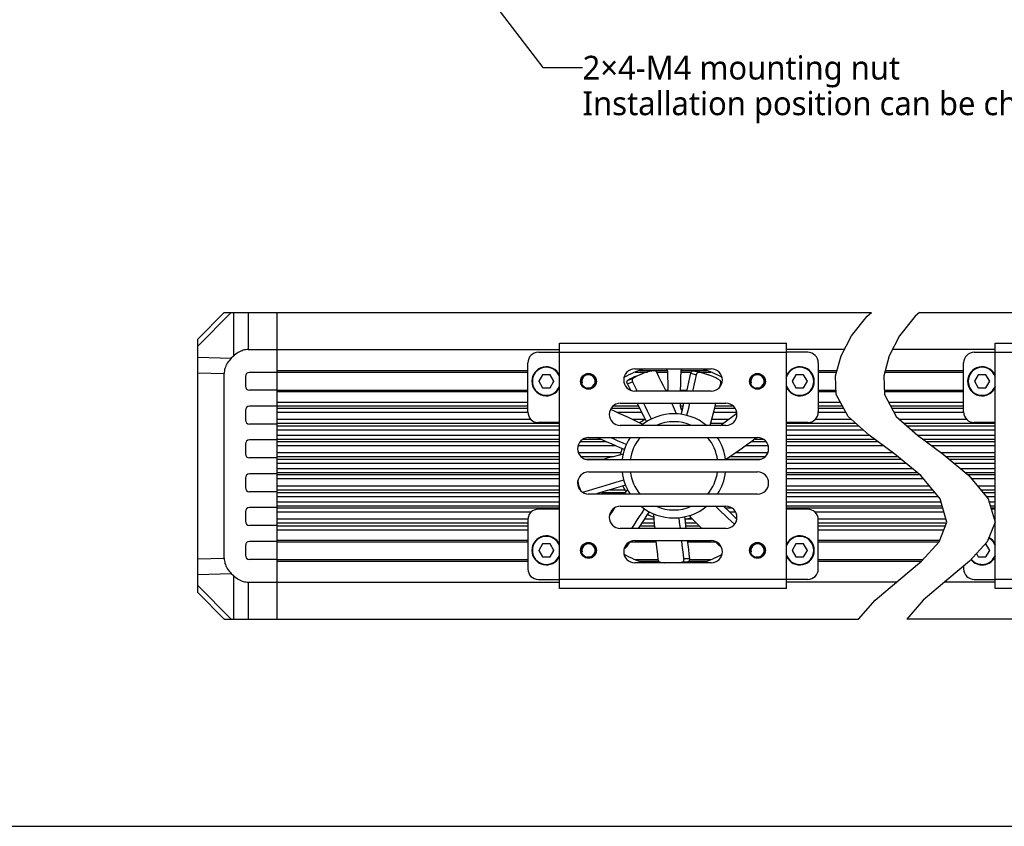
# Model space of a CAD drawing. Header units: millimetres. Extents: x 47 to 603, y 225 to 507.
# Tile 2 of 5: x 181 to 305, y 225 to 327. Entities that reach past the tile are written whole.
import ezdxf

# ---------------------------------------------------------------- set-up
doc = ezdxf.new("R2010")
doc.units = ezdxf.units.MM
doc.header["$LTSCALE"] = 46.255
doc.layers.get('0').update_dxf_attribs({"linetype": 'CONTINUOUS'})
for name, color, linetype in [('00_COMPONENTS', 7, 'CONTINUOUS'), ('50_ALL_DETAILS', 7, 'CONTINUOUS'), ('DRW0001FORMAT', 7, 'CONTINUOUS')]:
    doc.layers.add(name, color=color, linetype=linetype)
doc.styles.get("Standard").update_dxf_attribs({"font": 'Roboto-Regular.ttf'})
doc.dimstyles.get("Standard").update_dxf_attribs({"dimtxt": 3, "dimasz": 3, "dimexe": 2.5, "dimexo": 0.5, "dimtad": 1, "dimdsep": 46, "dimtxsty": 'STANDARD', "dimblk": '_FILLED', "dimblk1": '_FILLED', "dimblk2": '_FILLED', "dimcen": 0.09, "dimclrt": 3, "dimazin": 2, "dimtol": 1, "dimtp": 0.01, "dimtm": 0.01, "dimtfac": 1, "dimtofl": 0, "dimtmove": 0, "dimatfit": 3, "dimldrblk": '_FILLED', "dimfxl": 1, "dimtolj": 1, "dimarcsym": 0})

# ---------------------------------------------------------------- blocks, each defined once
blk = doc.blocks.new('_FILLED')
at = {"color": 0, "linetype": 'ByBlock'}
blk.add_solid([(0, 0), (-1, 0.167), (-1, -0.167)], dxfattribs=at)

msp = doc.modelspace()

# ---------------------------------------------------------------- linework, layer by layer
at = {"color": 4}
for p, q in [((287.844216, 289.384788), (288.396152, 289.830358)), ((294.477573, 289.830358), (293.925637, 289.384788)), ((285.855977, 286.888995), (287.844216, 289.384788)), ((293.925637, 289.384788), (291.937398, 286.888995)), ((284.554058, 284.388982), (285.855977, 286.888995)), ((291.937398, 286.888995), (290.635479, 284.388982)), ((283.861879, 281.848418), (284.554058, 284.388982)), ((290.635479, 284.388982), (289.9433, 281.848418)), ((283.941186, 279.479584), (283.861879, 281.848418)), ((289.9433, 281.848418), (290.022607, 279.479584)), ((285.440587, 276.73714), (283.941186, 279.479584)), ((290.022607, 279.479584), (291.522009, 276.73714)), ((288.110136, 274.360383), (285.440587, 276.73714)), ((291.522009, 276.73714), (294.191557, 274.360383)), ((291.350596, 271.986922), (288.110136, 274.360383)), ((294.191557, 274.360383), (297.432017, 271.986922)), ((294.616382, 269.271185), (291.350596, 271.986922)), ((297.432017, 271.986922), (300.697803, 269.271185)), ((297.069604, 266.354097), (294.616382, 269.271185)), ((300.697803, 269.271185), (303.151026, 266.354097)), ((297.927488, 263.411987), (297.069604, 266.354097)), ((303.151026, 266.354097), (304.00891, 263.411987)), ((296.930237, 260.91247), (297.927488, 263.411987)), ((304.00891, 263.411987), (303.011658, 260.91247)), ((294.700316, 258.485398), (296.930237, 260.91247)), ((303.011658, 260.91247), (300.781737, 258.485398)), ((291.850107, 256.085828), (294.700316, 258.485398)), ((300.781737, 258.485398), (297.931528, 256.085828)), ((288.851454, 253.538877), (291.850107, 256.085828)), ((297.931528, 256.085828), (294.932875, 253.538877)), ((286.772658, 251.163691), (288.851454, 253.538877)), ((294.932875, 253.538877), (292.85408, 251.163691))]:
    msp.add_line(p, q, dxfattribs=at)
at = {"color": 7}
msp.add_line((46.817476, 225.01778), (602.8311, 225.01778), dxfattribs=at)
at = {"layer": '00_COMPONENTS', "color": 7}
for p, q in [((203.34322, 286.497025), (206.676554, 289.830358)), ((206.676554, 289.830358), (288.396152, 289.830358)), ((213.34322, 251.163691), (213.34322, 289.830358)), ((294.477573, 289.830358), (388.367738, 289.830358)), ((203.34322, 254.497025), (203.34322, 286.497025)), ((249.009887, 255.030358), (249.009887, 285.963691)), ((249.009887, 285.963691), (277.676554, 285.963691)), ((277.676554, 255.030358), (277.676554, 285.963691)), ((304.034405, 255.030358), (304.034405, 285.963691)), ((304.034405, 285.963691), (332.701072, 285.963691)), ((209.711853, 285.163691), (249.009887, 285.163691)), ((246.34322, 284.830358), (249.009887, 284.830358)), ((284.957499, 285.163691), (277.676554, 285.163691)), ((280.34322, 284.830358), (277.676554, 284.830358)), ((304.034405, 285.163691), (291.038921, 285.163691)), ((301.367738, 284.830358), (304.034405, 284.830358)), ((207.823424, 284.334217), (207.559884, 284.077985)), ((245.009887, 277.297025), (245.009887, 283.497025)), ((281.676554, 283.497025), (281.676554, 277.297025)), ((300.034405, 277.297025), (300.034405, 283.497025)), ((213.34322, 282.297025), (209.876554, 282.297025)), ((213.34322, 282.330358), (245.009887, 282.330358)), ((258.509887, 282.730358), (268.176554, 282.730358)), ((258.569158, 282.330358), (260.113857, 282.330358)), ((259.6546, 282.713946), (259.649645, 282.730358)), ((261.276315, 282.330358), (262.685942, 282.330358)), ((264.317797, 282.330358), (265.654847, 282.330358)), ((266.789952, 282.330358), (268.117266, 282.330358)), ((267.032062, 282.713878), (267.037031, 282.730358)), ((281.676554, 282.330358), (283.993184, 282.330358)), ((290.074605, 282.330358), (300.034405, 282.330358)), ((206.676554, 258.84685), (206.676554, 282.147199)), ((209.34322, 281.763691), (209.34322, 280.563691)), ((246.862095, 281.997025), (246.38097, 281.163691)), ((246.38097, 281.163691), (246.862095, 280.330358)), ((247.824346, 281.997025), (246.862095, 281.997025)), ((248.305471, 281.163691), (247.824346, 281.997025)), ((247.824346, 280.330358), (248.305471, 281.163691)), ((258.225897, 281.099524), (258.489595, 280.579645)), ((259.13562, 281.988663), (258.844646, 281.850306)), ((258.894586, 281.917384), (259.547351, 282.154971)), ((267.529761, 282.070148), (267.217928, 282.151194)), ((267.299301, 282.170478), (267.952066, 281.932891)), ((278.862095, 281.997025), (278.38097, 281.163691)), ((278.38097, 281.163691), (278.862095, 280.330358)), ((279.824346, 281.997025), (278.862095, 281.997025)), ((280.305471, 281.163691), (279.824346, 281.997025)), ((279.824346, 280.330358), (280.305471, 281.163691)), ((301.886613, 281.997025), (301.405488, 281.163691)), ((301.405488, 281.163691), (301.886613, 280.330358)), ((302.848863, 281.997025), (301.886613, 281.997025)), ((303.329989, 281.163691), (302.848863, 281.997025)), ((302.848863, 280.330358), (303.329989, 281.163691)), ((213.34322, 280.030358), (209.876554, 280.030358)), ((213.34322, 280.063691), (245.009887, 280.063691)), ((246.862095, 280.330358), (247.824346, 280.330358)), ((257.916338, 280.063691), (257.977869, 280.063691)), ((258.489595, 280.579645), (258.818472, 279.930358)), ((268.176554, 279.930358), (258.509887, 279.930358)), ((262.39252, 280.063691), (262.722271, 280.063691)), ((264.258069, 280.063691), (265.107153, 280.063691)), ((269.260877, 280.444939), (269.376434, 280.941124)), ((278.862095, 280.330358), (279.824346, 280.330358)), ((281.676554, 280.063691), (283.92163, 280.063691)), ((290.003052, 280.063691), (300.034405, 280.063691)), ((301.886613, 280.330358), (302.848863, 280.330358)), ((209.34322, 277.497025), (209.34322, 276.297025)), ((213.34322, 278.030358), (209.876554, 278.030358)), ((256.676554, 278.397025), (270.009887, 278.397025)), ((213.34322, 275.763691), (209.876554, 275.763691)), ((249.009887, 275.963691), (246.34322, 275.963691)), ((270.009887, 275.597025), (256.676554, 275.597025)), ((280.34322, 275.963691), (277.676554, 275.963691)), ((304.034405, 275.963691), (301.367738, 275.963691)), ((213.34322, 273.763691), (209.876554, 273.763691)), ((252.676554, 274.063691), (274.009887, 274.063691)), ((209.34322, 273.230358), (209.34322, 272.030358)), ((213.34322, 271.497025), (209.876554, 271.497025)), ((274.009887, 271.263691), (252.676554, 271.263691)), ((209.34322, 268.963691), (209.34322, 267.763691)), ((213.34322, 269.497025), (209.876554, 269.497025)), ((251.408673, 268.000078), (251.303066, 268.599001)), ((252.676554, 269.730358), (274.009887, 269.730358)), ((251.380331, 268.249828), (251.466059, 267.939249)), ((213.34322, 267.230358), (209.876554, 267.230358)), ((274.009887, 266.930358), (252.676554, 266.930358)), ((213.34322, 265.230358), (209.876554, 265.230358)), ((249.009887, 265.030358), (246.34322, 265.030358)), ((256.676554, 265.397025), (270.009887, 265.397025)), ((280.34322, 265.030358), (277.676554, 265.030358)), ((304.034405, 265.030358), (303.537012, 265.030358)), ((209.34322, 264.697025), (209.34322, 263.497025)), ((245.009887, 263.697025), (245.009887, 257.497025)), ((281.676554, 257.497025), (281.676554, 263.697025)), ((213.34322, 262.963691), (209.876554, 262.963691)), ((270.009887, 262.597025), (256.676554, 262.597025)), ((209.34322, 260.430358), (209.34322, 259.230358)), ((213.34322, 260.963691), (209.876554, 260.963691)), ((213.34322, 260.930358), (245.009887, 260.930358)), ((246.862095, 260.663691), (246.38097, 259.830358)), ((247.824346, 260.663691), (246.862095, 260.663691)), ((248.305471, 259.830358), (247.824346, 260.663691)), ((257.833628, 260.888499), (257.405157, 260.231499)), ((257.916338, 260.930358), (261.184389, 260.930358)), ((258.509887, 261.063691), (268.176554, 261.063691)), ((265.15524, 260.930358), (268.681954, 260.930358)), ((278.862095, 260.663691), (278.38097, 259.830358)), ((279.824346, 260.663691), (278.862095, 260.663691)), ((280.305471, 259.830358), (279.824346, 260.663691)), ((281.676554, 260.930358), (296.937374, 260.930358)), ((302.848863, 260.663691), (302.783088, 260.663691)), ((303.329989, 259.830358), (302.848863, 260.663691)), ((213.34322, 258.697025), (209.876554, 258.697025)), ((213.34322, 258.663691), (245.009887, 258.663691)), ((246.38097, 259.830358), (246.862095, 258.997025)), ((246.862095, 258.997025), (247.824346, 258.997025)), ((247.824346, 258.997025), (248.305471, 259.830358)), ((258.569175, 258.663691), (261.442297, 258.663691)), ((265.417336, 258.663691), (268.117283, 258.663691)), ((278.38097, 259.830358), (278.862095, 258.997025)), ((278.862095, 258.997025), (279.824346, 258.997025)), ((279.824346, 258.997025), (280.305471, 259.830358)), ((281.676554, 258.663691), (294.864126, 258.663691)), ((301.641642, 259.421328), (301.886613, 258.997025)), ((301.886613, 258.997025), (302.848863, 258.997025)), ((302.848863, 258.997025), (303.329989, 259.830358)), ((268.176554, 258.263691), (258.509887, 258.263691)), ((259.64941, 258.263691), (259.654378, 258.280171)), ((267.03184, 258.280105), (267.036796, 258.263691)), ((300.034405, 257.856225), (300.034405, 257.497025)), ((207.559884, 256.916064), (207.823424, 256.659832)), ((246.34322, 256.163691), (249.009887, 256.163691)), ((280.34322, 256.163691), (277.676554, 256.163691)), ((301.367738, 256.163691), (304.034405, 256.163691)), ((209.711853, 255.830358), (249.009887, 255.830358)), ((277.676554, 255.030358), (249.009887, 255.030358)), ((291.549329, 255.830358), (277.676554, 255.830358)), ((304.034405, 255.830358), (297.63075, 255.830358)), ((332.701072, 255.030358), (304.034405, 255.030358)), ((203.34322, 254.497025), (206.676554, 251.163691)), ((206.676554, 251.163691), (286.772658, 251.163691)), ((388.367738, 251.163691), (292.85408, 251.163691))]:
    msp.add_line(p, q, dxfattribs=at)
at = {"layer": '00_COMPONENTS', "color": 4}
for p, q in [((203.34322, 285.613694), (207.559884, 289.830358)), ((207.823424, 289.830358), (207.823424, 284.334217)), ((209.711853, 289.830358), (209.711853, 285.163691)), ((249.009887, 284.830358), (277.676554, 284.830358)), ((304.034405, 284.830358), (332.701072, 284.830358)), ((203.34322, 284.194905), (207.559884, 284.077985)), ((203.34322, 282.239627), (206.676554, 282.147199)), ((213.34322, 282.530358), (245.009887, 282.530358)), ((259.096864, 282.530358), (262.622127, 282.530358)), ((264.317797, 282.530358), (267.589609, 282.530358)), ((266.579281, 282.26691), (265.926516, 282.504498)), ((281.676554, 282.530358), (284.047674, 282.530358)), ((290.129096, 282.530358), (300.034405, 282.530358)), ((257.573272, 280.86166), (258.225895, 281.099527)), ((257.628254, 281.290839), (258.281019, 281.528426)), ((265.608509, 282.211071), (266.261274, 281.973484)), ((213.34322, 279.863691), (245.009887, 279.863691)), ((281.676554, 279.863691), (283.928326, 279.863691)), ((290.009747, 279.863691), (300.034405, 279.863691)), ((213.34322, 278.549326), (245.009887, 278.549326)), ((281.676554, 278.549326), (284.449794, 278.549326)), ((290.531216, 278.549326), (300.034405, 278.549326)), ((213.34322, 278.049539), (245.009887, 278.049539)), ((245.009887, 277.737699), (213.34322, 277.737699)), ((259.15333, 277.737699), (255.489892, 277.737699)), ((255.753823, 278.049539), (258.996074, 278.049539)), ((264.259528, 278.049539), (264.633353, 278.049539)), ((264.559679, 277.737699), (264.317214, 277.737699)), ((271.196549, 277.737699), (268.591203, 277.737699)), ((268.671627, 278.049539), (270.932622, 278.049539)), ((281.676554, 278.049539), (284.723048, 278.049539)), ((284.893542, 277.737699), (281.676554, 277.737699)), ((290.804469, 278.049539), (300.034405, 278.049539)), ((300.034405, 277.737699), (290.974964, 277.737699)), ((245.009887, 277.237912), (213.34322, 277.237912)), ((245.404716, 276.350278), (213.34322, 276.350278)), ((259.405109, 277.237912), (256.292036, 277.237912)), ((259.784946, 276.350278), (258.229637, 276.350278)), ((270.322958, 276.350278), (268.220653, 276.350278)), ((271.387905, 277.237912), (268.459929, 277.237912)), ((285.875106, 276.350278), (281.281725, 276.350278)), ((285.166796, 277.237912), (281.676554, 277.237912)), ((300.034405, 277.237912), (291.248217, 277.237912)), ((300.429234, 276.350278), (291.956528, 276.350278)), ((249.009887, 275.850483), (213.34322, 275.850483)), ((213.34322, 275.544264), (249.009887, 275.544264)), ((213.34322, 275.044469), (249.009887, 275.044469)), ((269.653877, 275.850483), (268.082943, 275.850483)), ((286.436471, 275.850483), (277.676554, 275.850483)), ((277.676554, 275.544264), (286.780413, 275.544264)), ((277.676554, 275.044469), (287.341778, 275.044469)), ((304.034405, 275.850483), (292.517893, 275.850483)), ((292.861835, 275.544264), (304.034405, 275.544264)), ((293.423199, 275.044469), (304.034405, 275.044469)), ((213.34322, 274.349581), (249.009887, 274.349581)), ((213.34322, 273.849785), (249.009887, 273.849785)), ((249.009887, 273.543566), (213.34322, 273.543566)), ((254.902727, 273.543566), (251.588029, 273.543566)), ((251.933348, 273.849785), (254.188303, 273.849785)), ((275.098409, 273.543566), (273.162791, 273.543566)), ((273.580478, 273.849785), (274.753097, 273.849785)), ((277.676554, 274.349581), (288.124884, 274.349581)), ((277.676554, 273.849785), (288.807249, 273.849785)), ((289.225327, 273.543566), (277.676554, 273.543566)), ((294.206306, 274.349581), (304.034405, 274.349581)), ((294.888671, 273.849785), (304.034405, 273.849785)), ((304.034405, 273.543566), (295.306748, 273.543566)), ((249.009887, 273.043771), (213.34322, 273.043771)), ((256.066174, 273.043771), (251.329606, 273.043771)), ((275.356834, 273.043771), (272.471451, 273.043771)), ((289.907692, 273.043771), (277.676554, 273.043771)), ((304.034405, 273.043771), (295.989113, 273.043771)), ((249.009887, 272.150278), (213.34322, 272.150278)), ((249.009887, 271.650483), (213.34322, 271.650483)), ((213.34322, 271.344264), (249.009887, 271.344264)), ((256.742924, 272.150278), (251.374774, 272.150278)), ((255.768369, 271.650483), (251.712099, 271.650483)), ((252.211019, 271.344264), (254.634446, 271.344264)), ((270.193441, 271.344264), (274.475418, 271.344264)), ((274.974342, 271.650483), (270.487614, 271.650483)), ((275.311668, 272.150278), (271.209027, 272.150278)), ((291.127568, 272.150278), (277.676554, 272.150278)), ((291.755178, 271.650483), (277.676554, 271.650483)), ((277.676554, 271.344264), (292.123419, 271.344264)), ((304.034405, 272.150278), (297.208989, 272.150278)), ((304.034405, 271.650483), (297.836599, 271.650483)), ((298.20484, 271.344264), (304.034405, 271.344264)), ((213.34322, 270.844469), (249.009887, 270.844469)), ((213.34322, 270.149581), (249.009887, 270.149581)), ((277.676554, 270.844469), (292.724443, 270.844469)), ((277.676554, 270.149581), (293.560074, 270.149581)), ((298.805864, 270.844469), (304.034405, 270.844469)), ((299.641496, 270.149581), (304.034405, 270.149581)), ((213.34322, 269.649785), (249.009887, 269.649785)), ((249.009887, 269.343566), (213.34322, 269.343566)), ((249.009887, 268.843771), (213.34322, 268.843771)), ((277.676554, 269.649785), (294.161099, 269.649785)), ((294.52934, 269.343566), (277.676554, 269.343566)), ((294.975829, 268.843771), (277.676554, 268.843771)), ((300.24252, 269.649785), (304.034405, 269.649785)), ((304.034405, 269.343566), (300.610761, 269.343566)), ((304.034405, 268.843771), (301.057251, 268.843771)), ((249.009887, 267.950278), (213.34322, 267.950278)), ((249.009887, 267.450483), (213.34322, 267.450483)), ((251.408714, 267.950278), (251.329606, 267.950278)), ((257.251399, 267.450483), (255.308767, 267.450483)), ((257.02989, 267.950278), (256.972133, 267.950278)), ((295.727242, 267.950278), (277.676554, 267.950278)), ((296.147561, 267.450483), (277.676554, 267.450483)), ((304.034405, 267.950278), (301.808663, 267.950278)), ((304.034405, 267.450483), (302.228983, 267.450483)), ((213.34322, 267.144264), (249.009887, 267.144264)), ((213.34322, 266.644469), (249.009887, 266.644469)), ((252.125832, 267.043405), (252.098288, 267.199618)), ((254.293689, 267.144264), (257.31963, 267.144264)), ((277.676554, 267.144264), (296.405087, 267.144264)), ((277.676554, 266.644469), (296.825406, 266.644469)), ((302.486508, 267.144264), (304.034405, 267.144264)), ((302.906828, 266.644469), (304.034405, 266.644469)), ((213.34322, 265.949581), (249.009887, 265.949581)), ((213.34322, 265.449785), (249.009887, 265.449785)), ((249.009887, 265.143566), (213.34322, 265.143566)), ((270.811172, 265.143566), (269.973597, 265.143566)), ((277.676554, 265.949581), (297.187556, 265.949581)), ((277.676554, 265.449785), (297.333291, 265.449785)), ((297.42258, 265.143566), (277.676554, 265.143566)), ((303.268978, 265.949581), (304.034405, 265.949581)), ((303.414712, 265.449785), (304.034405, 265.449785)), ((304.034405, 265.143566), (303.504002, 265.143566)), ((245.404716, 264.643771), (213.34322, 264.643771)), ((245.009887, 263.756137), (213.34322, 263.756137)), ((255.57817, 264.643771), (255.436279, 264.643771)), ((260.926476, 263.756137), (259.710409, 263.756137)), ((265.80849, 263.756137), (264.827036, 263.756137)), ((271.250162, 264.643771), (270.505262, 264.643771)), ((297.568315, 264.643771), (281.281725, 264.643771)), ((297.827138, 263.756137), (281.676554, 263.756137)), ((245.009887, 263.25635), (213.34322, 263.25635)), ((213.34322, 262.944511), (245.009887, 262.944511)), ((213.34322, 262.444723), (245.009887, 262.444723)), ((259.178123, 262.944511), (260.993594, 262.944511)), ((260.96706, 263.25635), (259.382512, 263.25635)), ((266.302374, 263.25635), (264.879661, 263.25635)), ((264.916335, 262.944511), (266.613804, 262.944511)), ((297.865393, 263.25635), (281.676554, 263.25635)), ((281.676554, 262.944511), (297.740976, 262.944511)), ((281.676554, 262.444723), (297.541572, 262.444723)), ((213.34322, 261.130358), (245.009887, 261.130358)), ((281.676554, 261.130358), (297.017169, 261.130358)), ((257.405157, 260.231499), (257.282291, 260.334596)), ((203.34322, 258.754423), (206.676554, 258.84685)), ((265.417336, 258.751318), (264.722678, 258.751318)), ((213.34322, 258.463691), (245.009887, 258.463691)), ((259.096832, 258.463691), (261.520042, 258.463691)), ((264.524207, 258.366822), (265.218865, 258.366822)), ((265.352736, 258.463691), (267.589577, 258.463691)), ((281.676554, 258.463691), (294.674533, 258.463691)), ((203.34322, 256.799144), (207.559884, 256.916064)), ((207.823424, 256.659832), (207.823424, 251.163691)), ((277.676554, 256.163691), (249.009887, 256.163691)), ((332.701072, 256.163691), (304.034405, 256.163691)), ((203.34322, 255.380355), (207.559884, 251.163691)), ((209.711853, 255.830358), (209.711853, 251.163691))]:
    msp.add_line(p, q, dxfattribs=at)
at = {"layer": '00_COMPONENTS', "color": 7}
for points in [[(209.711853, 285.163691), (209.554228, 285.158777), (209.39647, 285.142858), (209.23858, 285.115935), (209.080514, 285.078385), (208.922316, 285.029832), (208.764117, 284.969139), (208.605658, 284.89643), (208.447198, 284.811581), (208.289654, 284.713086), (208.133329, 284.600443), (207.977919, 284.474153), (207.823424, 284.334217)], [(207.559884, 284.077985), (207.410951, 283.922147), (207.276535, 283.76495), (207.156636, 283.606394), (207.051793, 283.446137), (206.961467, 283.284521), (206.884045, 283.122567), (206.819383, 282.960566), (206.767624, 282.798227), (206.72758, 282.635705), (206.698856, 282.473053), (206.681847, 282.310217), (206.676554, 282.147199)], [(260.99884, 282.498765), (260.676054, 282.452464), (260.358168, 282.390676), (260.045182, 282.313403), (259.736692, 282.220499), (259.547366, 282.154931)], [(261.276315, 282.310136), (261.25863, 282.340987), (261.23961, 282.369279), (261.219257, 282.395013), (261.197354, 282.418315), (261.174116, 282.439058), (261.150189, 282.456862), (261.125587, 282.471689), (261.100294, 282.483576), (261.074913, 282.492254), (261.049644, 282.497634), (261.024286, 282.499804), (260.99884, 282.498765)], [(262.45689, 279.930358), (262.426056, 279.994702), (262.14326, 280.576454), (261.85738, 281.156259), (261.568398, 281.734153), (261.276315, 282.310136)], [(265.608509, 282.211071), (265.618055, 282.245534), (265.629841, 282.278541), (265.643867, 282.310092), (265.660334, 282.340485), (265.679041, 282.369422), (265.69938, 282.396009), (265.721396, 282.420178), (265.745043, 282.441998), (265.769577, 282.460782), (265.795026, 282.476443), (265.821361, 282.489069), (265.847759, 282.49823), (265.873943, 282.503784), (265.90019, 282.505874), (265.926499, 282.5045)], [(265.926499, 282.5045), (266.24833, 282.45437), (266.565162, 282.388782), (266.876995, 282.307735), (267.18423, 282.211081), (267.299286, 282.170438)], [(266.579264, 282.266913), (266.552951, 282.268287), (266.526701, 282.266196), (266.500514, 282.26064), (266.474115, 282.251477), (266.447778, 282.238849), (266.422329, 282.223185), (266.397794, 282.204399), (266.374148, 282.182578), (266.352133, 282.158408), (266.331796, 282.13182), (266.313091, 282.102884), (266.296626, 282.072494), (266.282603, 282.040945), (266.270819, 282.007942), (266.261274, 281.973484)], [(267.217928, 282.151194), (266.901095, 282.216783), (266.579264, 282.266913)], [(257.573272, 280.86166), (257.558432, 280.894196), (257.546244, 280.927057), (257.536707, 280.960242), (257.529786, 280.994109), (257.525517, 281.028301), (257.524007, 281.061741), (257.525336, 281.094407), (257.529426, 281.126322), (257.536146, 281.156482), (257.545574, 281.184837), (257.557632, 281.211437), (257.571965, 281.235423), (257.588454, 281.256509), (257.607216, 281.274981), (257.628253, 281.290839)], [(257.628253, 281.290839), (257.907014, 281.459307), (258.191881, 281.612719), (258.482854, 281.751076), (258.780337, 281.874521), (258.894601, 281.917344)], [(258.281019, 281.528426), (258.259991, 281.512576), (258.241236, 281.494115), (258.224753, 281.473043), (258.210423, 281.449073), (258.198366, 281.422493), (258.188936, 281.394158), (258.182211, 281.364021), (258.178113, 281.33213), (258.176772, 281.299488), (258.178266, 281.266071), (258.182517, 281.231903), (258.189417, 281.198057), (258.198928, 281.164891), (258.211088, 281.132046), (258.225897, 281.099524)], [(258.844646, 281.850306), (258.559779, 281.696894), (258.281019, 281.528426)], [(259.547366, 282.154931), (259.433103, 282.112109), (259.13562, 281.988663)], [(265.075916, 279.930358), (265.203171, 280.473542), (265.338562, 281.052684), (265.473675, 281.63186), (265.608509, 282.211071)], [(266.261274, 281.973484), (266.129115, 281.405765), (265.996683, 280.838079), (265.863978, 280.270427), (265.784309, 279.930358)], [(267.952052, 281.932851), (267.836995, 281.973494), (267.529761, 282.070148)], [(269.284958, 281.263254), (269.007927, 281.435267), (268.724696, 281.592269), (268.435264, 281.734257), (268.13923, 281.861382), (267.952052, 281.932851)], [(269.376434, 280.941124), (269.382733, 280.975276), (269.386379, 281.00855), (269.387373, 281.040945), (269.385649, 281.072751), (269.381272, 281.103679), (269.374438, 281.132858), (269.365109, 281.160228), (269.353323, 281.185851), (269.339384, 281.209034), (269.323394, 281.229547), (269.305252, 281.24762), (269.284958, 281.263254)], [(257.995145, 280.029593), (257.842292, 280.33129), (257.573272, 280.86166)], [(259.494447, 275.747492), (258.910001, 276.028482), (258.324301, 276.306061), (257.737347, 276.580228), (257.149105, 276.850999), (256.559609, 277.11836), (255.968966, 277.38226), (255.424733, 277.621771)], [(259.985985, 276.082832), (259.718848, 276.614423), (259.451475, 277.145861), (259.183866, 277.677147), (258.82073, 278.397025)], [(259.593306, 278.397025), (259.804613, 277.977992), (260.066921, 277.457211), (260.328997, 276.93628), (260.590841, 276.415199)], [(263.792965, 277.058414), (263.525893, 277.649274), (263.255669, 278.238325), (263.181791, 278.397025)], [(264.384967, 276.99941), (264.522031, 277.578345), (264.71533, 278.397025)], [(265.423991, 278.397025), (265.330425, 278.000154), (265.196355, 277.432672), (265.062011, 276.865223)], [(268.011807, 275.597025), (268.103613, 275.924131), (268.275268, 276.549135), (268.443347, 277.17478), (268.607857, 277.801105), (268.760821, 278.397025)], [(269.314261, 275.597025), (269.774786, 275.940719), (270.25134, 276.296724), (270.727703, 276.652935), (271.400413, 277.156604)], [(257.205323, 272.55308), (256.658984, 272.788587), (256.112563, 273.023826), (255.566059, 273.258797), (255.019472, 273.493501), (254.472802, 273.727937), (253.688553, 274.063691)], [(255.439653, 274.063691), (255.848292, 273.888214), (256.38395, 273.657892), (256.919528, 273.427306), (257.455023, 273.196455)], [(269.965854, 271.294256), (270.501423, 271.659911), (271.034664, 272.028356), (271.565578, 272.399593), (272.094196, 272.773644), (272.620486, 273.150485), (273.144355, 273.53005), (273.66577, 273.912316), (273.869835, 274.063691)], [(257.044359, 271.980254), (256.416028, 271.819825), (255.78893, 271.655978), (255.163064, 271.488712), (254.538393, 271.318017), (254.343873, 271.263691)], [(251.303477, 268.601517), (251.310418, 268.564227), (251.380331, 268.249828)], [(252.098288, 267.199618), (252.656026, 267.369023), (253.213873, 267.538173), (253.771829, 267.707067), (254.329894, 267.875706), (254.888067, 268.044089), (255.446348, 268.212216), (256.004737, 268.380087), (256.563234, 268.547702), (257.121839, 268.715062)], [(251.498748, 267.575658), (251.431045, 267.880122), (251.408714, 268.000086)], [(251.466059, 267.939249), (251.567674, 267.63207), (251.676088, 267.351786)], [(257.344103, 268.061738), (256.774201, 267.890968), (256.204408, 267.719941), (255.634723, 267.548654), (255.065148, 267.37711), (254.495682, 267.205307), (253.926325, 267.033246), (253.586442, 266.930358)], [(257.588995, 267.519439), (257.210786, 266.992665), (257.166577, 266.930358)], [(251.862894, 267.192359), (251.89271, 267.185842), (251.925903, 267.181524), (251.960315, 267.179793), (251.994867, 267.180729), (252.0292, 267.184358), (252.063674, 267.190655), (252.098288, 267.199618)], [(255.953604, 265.194832), (255.729325, 264.867234), (255.366869, 264.33139), (255.296641, 264.2263)], [(258.126124, 262.597025), (258.467285, 263.118155), (258.786879, 263.605806), (259.106718, 264.09333), (259.426804, 264.580728), (259.747137, 265.067999)], [(271.109048, 263.131286), (270.698087, 263.516646), (270.273007, 263.915623), (269.848093, 264.31482), (269.423347, 264.714238), (268.998768, 265.113876), (268.698233, 265.397025)], [(269.704244, 265.397025), (269.903832, 265.209169), (270.337182, 264.801675), (270.770701, 264.394404), (271.204388, 263.987358), (271.396277, 263.807426)], [(260.337386, 264.710384), (260.010584, 264.213241), (259.684031, 263.71597), (259.357729, 263.218571), (258.950482, 262.597025)], [(260.87357, 264.452366), (260.922449, 263.805726), (260.974908, 263.159706), (261.023766, 262.597025)], [(264.262804, 262.597025), (264.170333, 263.382507), (264.102498, 263.961682)], [(264.784595, 264.067095), (264.853806, 263.476202), (264.92329, 262.885372), (264.957337, 262.597025)], [(265.361197, 264.214137), (265.814289, 263.7502), (266.269725, 263.289041), (266.727507, 262.830658), (266.96346, 262.597025)], [(257.405157, 260.231499), (257.384399, 260.202379), (257.362035, 260.175394), (257.338064, 260.150543), (257.312195, 260.127615), (257.284719, 260.106822), (257.256514, 260.088794), (257.227559, 260.073612), (257.197875, 260.061196), (257.168396, 260.051937), (257.164768, 260.051191)], [(261.170552, 261.063691), (261.220559, 260.581828), (261.290902, 259.93914), (261.364814, 259.297188), (261.442297, 258.655972)], [(264.722678, 258.751318), (264.652695, 259.33), (264.582981, 259.908743), (264.513535, 260.487549), (264.444684, 261.063691)], [(265.139306, 261.063691), (265.203961, 260.522676), (265.274812, 259.93216), (265.345937, 259.341708), (265.417336, 258.751318)], [(268.616161, 260.992645), (269.051175, 260.580811), (269.475606, 260.183498)], [(206.676554, 258.84685), (206.681854, 258.683791), (206.698869, 258.520926), (206.727598, 258.358256), (206.767648, 258.195732), (206.819411, 258.033402), (206.884074, 257.871413), (206.961492, 257.709478), (207.051809, 257.547883), (207.156645, 257.387643), (207.276539, 257.229096), (207.410952, 257.071903), (207.559884, 256.916064)], [(261.442297, 258.655972), (261.448059, 258.621725), (261.456013, 258.58921), (261.466159, 258.558429), (261.478657, 258.52913), (261.493347, 258.501565), (261.509749, 258.476483), (261.527877, 258.453954), (261.547716, 258.433908), (261.568744, 258.416891), (261.590785, 258.403084), (261.614014, 258.392305), (261.638432, 258.384555)], [(264.524224, 258.366826), (264.549419, 258.374535), (264.573371, 258.385477), (264.596079, 258.399654), (264.617752, 258.417294), (264.638182, 258.438169), (264.656739, 258.461592), (264.673368, 258.487636), (264.688125, 258.516229), (264.700546, 258.546471), (264.710563, 258.57841), (264.718243, 258.611999), (264.723321, 258.646188), (264.725709, 258.68063), (264.725494, 258.715673), (264.722678, 258.751318)], [(265.417336, 258.751318), (265.420152, 258.715668), (265.420366, 258.680621), (265.417978, 258.646175), (265.412898, 258.611983), (265.405216, 258.578393), (265.395198, 258.546453), (265.382776, 258.516212), (265.368017, 258.48762), (265.351387, 258.461578), (265.33283, 258.438157), (265.312401, 258.417286), (265.290729, 258.399648), (265.268023, 258.385474), (265.244074, 258.374533), (265.218882, 258.366826)], [(261.638432, 258.384555), (261.957587, 258.317665), (262.277435, 258.267003), (262.308263, 258.263691)], [(263.929452, 258.263691), (264.204655, 258.30386), (264.524224, 258.366826)], [(265.218882, 258.366826), (264.899314, 258.30386), (264.62411, 258.263691)], [(207.823424, 256.659832), (207.977919, 256.519896), (208.133329, 256.393607), (208.289654, 256.280963), (208.447198, 256.182468), (208.605658, 256.097619), (208.764117, 256.02491), (208.922316, 255.964217), (209.080514, 255.915664), (209.23858, 255.878115), (209.39647, 255.851191), (209.554228, 255.835273), (209.711853, 255.830358)]]:
    msp.add_lwpolyline(points, dxfattribs=at)
for centre, radius in [((252.676554, 281.163691), 1), ((252.676554, 281.163691), 0.933301), ((274.009887, 281.163691), 1), ((274.009887, 281.163691), 0.933301), ((252.676554, 259.830358), 1), ((252.676554, 259.830358), 0.933301), ((274.009887, 259.830358), 1), ((274.009887, 259.830358), 0.933301)]:
    msp.add_circle(centre, radius, dxfattribs=at)
for centre, radius, start, end in [((246.34322, 283.497025), 1.333333, 90, 180), ((280.34322, 283.497025), 1.333333, 0, 90), ((301.367738, 283.497025), 1.333333, 90, 180), ((209.876554, 281.763691), 0.533333, 90, 180), ((247.34322, 281.163691), 1.833333, 24.41714365, 335.58285639), ((258.509887, 281.330358), 1.4, 90, 270), ((263.34322, 270.497025), 12.761617, 106.53121995, 119.04254715), ((261.020082, 281.417068), 1.951324, 31.38552974, 42.31096833), ((-226.711523, 273.743557), 489.474656, 0.72421936, 1.01724123), ((354.804361, 279.10787), 90.551439, 177.83103438, 179.47956965), ((265.939918, 281.247816), 2.070734, 134.25933229, 141.56884974), ((263.34322, 270.497025), 12.761617, 60.95688884, 73.46878278), ((268.176554, 281.330358), 1.4, 270, 90), ((279.34322, 281.163691), 1.833333, 204.41714365, 155.58285635), ((302.367738, 281.163691), 1.833333, 24.41714365, 335.58285639), ((247.34322, 281.163691), 0.933333, 177.30059014, 183.23449942), ((247.34322, 281.163691), 0.933333, 117.85197764, 123.23449942), ((247.34322, 281.163691), 0.933333, 57.83662832, 63.23449942), ((247.34322, 281.163691), 0.933333, 357.30059014, 3.23449942), ((279.34322, 281.163691), 0.933333, 177.30059014, 183.23449942), ((279.34322, 281.163691), 0.933333, 117.85197764, 123.23449942), ((279.34322, 281.163691), 0.933333, 57.83662832, 63.23449942), ((279.34322, 281.163691), 0.933333, 357.30059014, 3.23449942), ((302.367738, 281.163691), 0.933333, 177.30059014, 183.23449942), ((302.367738, 281.163691), 0.933333, 117.85197764, 123.23449942), ((302.367738, 281.163691), 0.933333, 57.83662832, 63.23449942), ((302.367738, 281.163691), 0.933333, 357.30059014, 3.23449942), ((209.876554, 280.563691), 0.533333, 180, 270), ((247.34322, 281.163691), 0.933333, 237.83662832, 243.23449942), ((247.34322, 281.163691), 0.933333, 297.85197764, 303.23449942), ((279.34322, 281.163691), 0.933333, 237.83662832, 243.23449942), ((279.34322, 281.163691), 0.933333, 297.85197764, 303.23449942), ((302.367738, 281.163691), 0.933333, 237.83662832, 243.23449942), ((302.367738, 281.163691), 0.933333, 297.85197764, 303.23449942), ((209.876554, 277.497025), 0.533333, 90, 180), ((246.34322, 277.297025), 1.333333, 180, 270), ((256.676554, 276.997025), 1.4, 90, 270), ((354.804361, 279.10787), 90.551439, 180.44978619, 180.69207464), ((265.163007, 278.055742), 0.904436, 182.6371868, 222.06006075), ((270.009887, 276.997025), 1.4, 270, 90), ((280.34322, 277.297025), 1.333333, 270, 360), ((301.367738, 277.297025), 1.333333, 180, 270), ((209.876554, 276.297025), 0.533333, 180, 270), ((263.444629, 270.498049), 6.902869, 121.52204064, 128.38412296), ((263.444629, 270.498049), 6.569506, 50.92630745, 129.08986318), ((209.876554, 273.230358), 0.533333, 90, 180), ((252.676554, 272.663691), 1.4, 90, 270), ((263.444629, 270.498049), 6.569536, 147.12140423, 173.30551113), ((263.444629, 270.498049), 6.569536, 6.69288602, 32.87210012), ((274.009887, 272.663691), 1.4, 270, 90), ((263.444629, 270.498049), 6.902869, 161.52327695, 168.38165503), ((209.876554, 272.030358), 0.533333, 180, 270), ((263.34322, 270.497025), 6.902869, 6.37714597, 7.86189317), ((209.876554, 268.963691), 0.533333, 90, 180), ((252.676554, 268.330358), 1.4, 90, 270), ((263.444629, 270.498049), 6.569536, 186.71110775, 212.90248416), ((263.444629, 270.498049), 6.569536, 327.09979543, 353.28883046), ((274.009887, 268.330358), 1.4, 270, 90), ((209.876554, 267.763691), 0.533333, 180, 270), ((263.444629, 270.498049), 6.902869, 201.52034621, 208.38366072), ((209.876554, 264.697025), 0.533333, 90, 180), ((246.34322, 263.697025), 1.333333, 90, 180), ((256.676554, 263.997025), 1.4, 90, 270), ((320.005766, 150.161186), 131.533373, 119.22400813, 119.34734876), ((263.444629, 270.498049), 6.569536, 230.95059857, 309.04273723), ((270.009887, 263.997025), 1.4, 270, 90), ((280.34322, 263.697025), 1.333333, 0, 90), ((399.2949, 347.129443), 165.845333, 209.83276076, 209.87711493), ((263.34322, 270.497025), 6.902869, 242.2226239, 249.31320345), ((263.34322, 270.497025), 6.902869, 282.36380457, 289.0576645), ((209.876554, 263.497025), 0.533333, 180, 270), ((247.34322, 259.830358), 1.833333, 24.41714365, 335.58285639), ((279.34322, 259.830358), 1.833333, 204.41714372, 155.58285635), ((302.367738, 259.830358), 1.833333, 24.41714365, 62.07810801), ((209.876554, 260.430358), 0.533333, 90, 180), ((247.34322, 259.830358), 0.933333, 177.30059014, 183.23449942), ((247.34322, 259.830358), 0.933333, 117.85197764, 123.23449942), ((247.34322, 259.830358), 0.933333, 57.83662832, 63.23449942), ((247.34322, 259.830358), 0.933333, 357.30059014, 3.23449942), ((258.509887, 259.663691), 1.4, 90, 270), ((268.176554, 259.663691), 1.4, 270, 90), ((279.34322, 259.830358), 0.933333, 177.30059014, 183.23449942), ((279.34322, 259.830358), 0.933333, 117.85197764, 123.23449942), ((279.34322, 259.830358), 0.933333, 57.83662832, 63.23449942), ((279.34322, 259.830358), 0.933333, 357.30059014, 3.23449942), ((302.367738, 259.830358), 0.933333, 57.83662832, 63.23449942), ((302.367738, 259.830358), 0.933333, 357.30059014, 3.23449942), ((209.876554, 259.230358), 0.533333, 180, 270), ((247.34322, 259.830358), 0.933333, 237.83662832, 243.23449942), ((247.34322, 259.830358), 0.933333, 297.85197764, 303.23449942), ((263.34322, 270.497025), 12.761617, 240.95688872, 253.46878278), ((263.34322, 270.497025), 12.761617, 286.53121995, 299.04254699), ((279.34322, 259.830358), 0.933333, 237.83662832, 243.23449942), ((279.34322, 259.830358), 0.933333, 297.85197764, 303.23449942), ((302.367738, 259.830358), 1.833333, 219.33570642, 335.58285639), ((302.367738, 259.830358), 0.933333, 237.83662832, 243.23449942), ((302.367738, 259.830358), 0.933333, 297.85197764, 303.23449942), ((246.34322, 257.497025), 1.333333, 180, 270), ((280.34322, 257.497025), 1.333333, 270, 360), ((301.367738, 257.497025), 1.333333, 180, 270)]:
    msp.add_arc(centre, radius, start, end, dxfattribs=at)
at = {"layer": '00_COMPONENTS', "color": 4}
for centre, radius, start, end in [((247.34322, 281.163691), 1.766667, 19.01954654, 340.98042699), ((279.34322, 281.163691), 1.766667, 199.01954654, 160.98042699), ((302.367738, 281.163691), 1.766667, 19.01954654, 340.98042699), ((252.676554, 281.163691), 0.833333, 255, 195), ((274.009887, 281.163691), 0.833333, 255, 195), ((263.444629, 270.498049), 5.569475, 66.33090272, 113.66825083), ((263.444629, 270.498049), 5.569475, 140.18319446, 172.09792998), ((263.444629, 270.498049), 5.569479, 7.90166759, 39.81581408), ((263.444629, 270.498049), 5.569475, 187.92292652, 219.84380934), ((263.444629, 270.498049), 5.569479, 320.15520389, 352.07658201), ((263.444629, 270.498049), 5.569475, 246.38319387, 293.61577691), ((247.34322, 259.830358), 1.766667, 19.01954654, 340.98042699), ((279.34322, 259.830358), 1.766667, 199.01954654, 160.98042699), ((302.367738, 259.830358), 1.766667, 19.01954654, 61.84424576), ((252.676554, 259.830358), 0.833333, 255, 195), ((274.009887, 259.830358), 0.833333, 255, 195), ((302.367738, 259.830358), 1.766667, 219.0283509, 340.98042699)]:
    msp.add_arc(centre, radius, start, end, dxfattribs=at)
at = {"layer": 'DRW0001FORMAT', "color": 7}
msp.add_line((46.817476, 225.01778), (602.8311, 225.01778), dxfattribs=at)

# ---------------------------------------------------------------- texts
at = {"layer": '50_ALL_DETAILS', "color": 3}
for s, p in [('2×4-M4 mounting nut', (251.921719, 319.241712)), ('Installation position can be changed based on demand.', (251.921719, 314.741712))]:
    msp.add_text(s, height=3, dxfattribs=at).set_placement(p)

# ---------------------------------------------------------------- leaders
at = {"layer": '50_ALL_DETAILS', "color": 4}
msp.add_leader([(228.656011, 344.514005), (246.921719, 320.741712), (251.921719, 320.741712)], dimstyle='STANDARD', override={"dimtad": 0}, dxfattribs=at)

doc.saveas('drawing.dxf')
